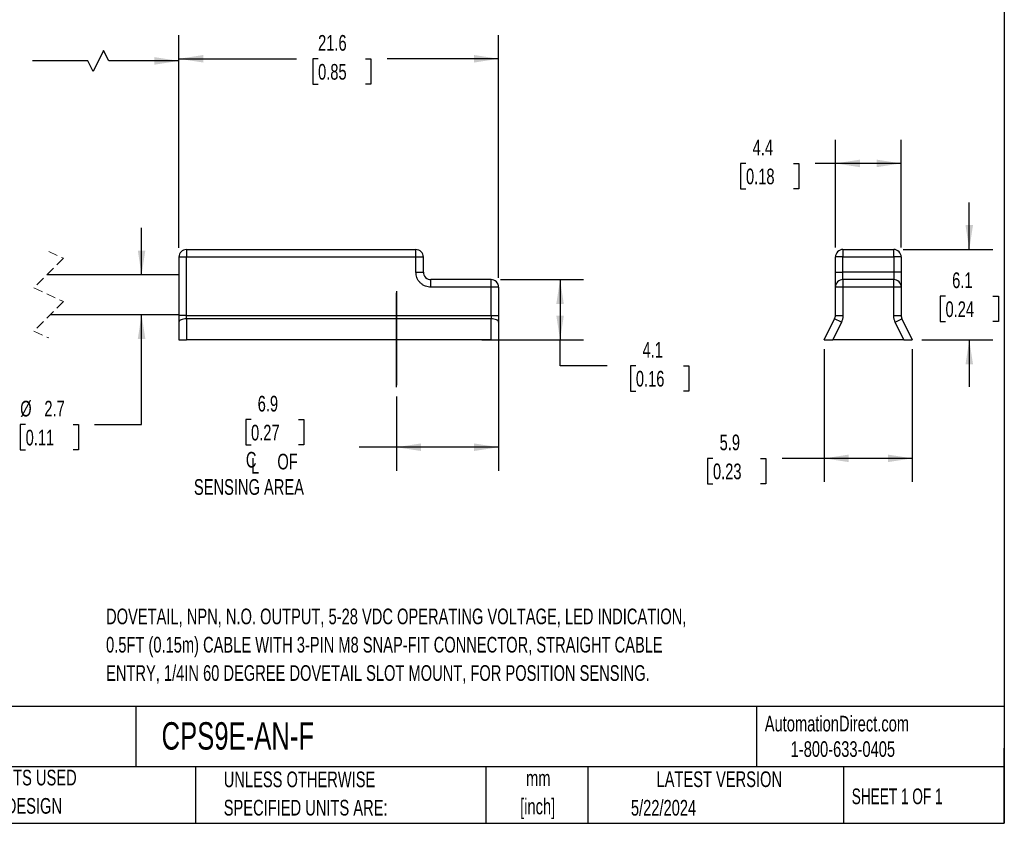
# Model space of a CAD drawing. Header units: millimetres. Extents: x 3 to 137, y 3 to 105.
# Tile 2 of 3: x 70 to 137, y 3 to 57. Entities that reach past the tile are written whole.
import ezdxf

# ---------------------------------------------------------------- set-up
doc = ezdxf.new("R2010")
doc.units = ezdxf.units.MM
doc.header["$LTSCALE"] = 0.5
doc.linetypes.add('CENTERX2', pattern=[20.32, 12.7, -2.54, 2.54, -2.54])
doc.linetypes.add('HIDDEN', pattern=[1.905, 1.27, -0.635])
doc.layers.add('CENTER', color=40, linetype='CENTERX2')
doc.layers.add('DIMENSIONS', color=140, linetype='Continuous', lineweight=25)
doc.layers.add('TEXT', color=140, linetype='Continuous', lineweight=25)
doc.styles.add('SLDTEXTSTYLE0', font='TXT', dxfattribs={"width": 0.7})
doc.styles.add('SLDTEXTSTYLE1', font='TXT', dxfattribs={"width": 0.65})
doc.dimstyles.new('SLDDIMSTYLE0', dxfattribs={"dimtxt": 1.079004, "dimasz": 1.651, "dimexe": 0, "dimexo": 0.0625, "dimgap": 0.269751, "dimtad": 0, "dimtih": 1, "dimtoh": 1, "dimrnd": 1e-09, "dimzin": 12, "dimdsep": 46, "dimtxsty": 'SLDTEXTSTYLE0', "dimsah": 1, "dimcen": 0.09, "dimadec": 0, "dimazin": 3, "dimtfac": 1, "dimtofl": 0, "dimtmove": 0, "dimatfit": 3, "dimfxl": 0, "dimfrac": 2, "dimtolj": 1, "dimtzin": 12, "dimarcsym": 0})
doc.dimstyles.new('SLDDIMSTYLE1', dxfattribs={"dimtxt": 1.079004, "dimasz": 1.651, "dimexe": 0, "dimexo": 0.0625, "dimgap": 0.269751, "dimtad": 0, "dimtih": 1, "dimtoh": 1, "dimrnd": 1e-09, "dimzin": 12, "dimdsep": 46, "dimtxsty": 'SLDTEXTSTYLE0', "dimsah": 1, "dimcen": 0.09, "dimadec": 0, "dimazin": 3, "dimtfac": 1, "dimtmove": 0, "dimatfit": 0, "dimfxl": 0, "dimfrac": 2, "dimtolj": 1, "dimtzin": 12, "dimarcsym": 0})

# ---------------------------------------------------------------- blocks, each defined once
blk = doc.blocks.new('_D_2')
at = {"layer": 'DIMENSIONS'}
for p, q in [((58.533, 42.433), (58.533, 56.254)), ((80.778, 42.052), (80.778, 56.254)), ((75.694, 55.372), (74.988, 53.961)), ((76.047, 54.666), (75.694, 55.372)), ((58.533, 54.666), (65.124, 54.666)), ((74.635, 54.666), (70.879, 54.666)), ((74.988, 53.961), (74.635, 54.666)), ((80.778, 54.666), (76.047, 54.666))]:
    blk.add_line(p, q, dxfattribs=at)
for points in [[(58.533, 54.666), (60.184, 54.412), (60.184, 54.92)], [(80.778, 54.666), (79.127, 54.92), (79.127, 54.412)]]:
    blk.add_solid(points, dxfattribs=at)
at = {"layer": 'DIMENSIONS', "char_height": 1.0583, "attachment_point": 1, "style": 'SLDTEXTSTYLE0'}
for s, insert in [('.15M', (66.252, 56.031)), ('[0.5FT]', (65.365, 54.316))]:
    blk.add_mtext(s, dxfattribs=dict(at, insert=insert))
blk = doc.blocks.new('_D_3')
at = {"layer": 'DIMENSIONS'}
for p, q in [((80.778, 42.052), (80.778, 56.396)), ((102.368, 40.02), (102.368, 56.396)), ((80.778, 54.809), (88.715, 54.809)), ((90.177, 54.809), (89.814, 54.809)), ((89.814, 54.809), (89.814, 53.094)), ((93.383, 54.809), (93.745, 54.809)), ((93.745, 54.809), (93.745, 53.094)), ((102.368, 54.809), (94.845, 54.809)), ((89.814, 53.094), (90.177, 53.094)), ((93.745, 53.094), (93.383, 53.094))]:
    blk.add_line(p, q, dxfattribs=at)
for points in [[(80.778, 54.809), (82.429, 54.555), (82.429, 55.063)], [(102.368, 54.809), (100.717, 55.063), (100.717, 54.555)]]:
    blk.add_solid(points, dxfattribs=at)
at = {"layer": 'DIMENSIONS', "char_height": 1.0583, "attachment_point": 1, "style": 'SLDTEXTSTYLE0'}
for s, insert in [('21.6', (90.177, 56.415)), ('0.85', (90.177, 54.458))]:
    blk.add_mtext(s, dxfattribs=dict(at, insert=insert))
blk = doc.blocks.new('_D_4')
at = {"layer": 'DIMENSIONS'}
for p, q in [((102.495, 39.893), (108.108, 39.893)), ((106.521, 39.893), (106.521, 35.817)), ((101.238, 35.817), (108.108, 35.817)), ((106.521, 34.083), (106.521, 35.817)), ((109.696, 34.083), (106.521, 34.083)), ((111.641, 34.083), (111.279, 34.083)), ((111.279, 34.083), (111.279, 32.368)), ((114.847, 34.083), (115.21, 34.083)), ((115.21, 34.083), (115.21, 32.368)), ((111.279, 32.368), (111.641, 32.368)), ((115.21, 32.368), (114.847, 32.368))]:
    blk.add_line(p, q, dxfattribs=at)
for points in [[(106.521, 39.893), (106.267, 38.242), (106.775, 38.242)], [(106.521, 35.817), (106.775, 37.468), (106.267, 37.468)]]:
    blk.add_solid(points, dxfattribs=at)
at = {"layer": 'DIMENSIONS', "char_height": 1.0583, "attachment_point": 1, "style": 'SLDTEXTSTYLE0'}
for s, insert in [('4.1', (112.09, 35.689)), ('0.16', (111.641, 33.732))]:
    blk.add_mtext(s, dxfattribs=dict(at, insert=insert))
blk = doc.blocks.new('_D_5')
at = {"layer": 'DIMENSIONS'}
for p, q in [((78.256, 40.21), (78.256, 43.385)), ((78.256, 30.105), (78.256, 37.543)), ((70.425, 30.105), (70.063, 30.105)), ((70.063, 30.105), (70.063, 28.391)), ((73.632, 30.105), (73.994, 30.105)), ((73.994, 30.105), (73.994, 28.391)), ((75.081, 30.105), (78.256, 30.105)), ((70.063, 28.391), (70.425, 28.391)), ((73.994, 28.391), (73.632, 28.391))]:
    blk.add_line(p, q, dxfattribs=at)
for points in [[(78.256, 40.21), (78.51, 41.861), (78.002, 41.861)], [(78.256, 37.543), (78.002, 35.892), (78.51, 35.892)]]:
    blk.add_solid(points, dxfattribs=at)
at = {"layer": 'DIMENSIONS', "char_height": 1.0583, "attachment_point": 1, "style": 'SLDTEXTSTYLE0'}
for s, insert in [('%%c', (70.059, 31.711)), ('2.7', (71.689, 31.711)), ('0.11', (70.425, 29.755))]:
    blk.add_mtext(s, dxfattribs=dict(at, insert=insert))
blk = doc.blocks.new('SW_SYMBOL_MOD_CL')
at = {"layer": 'DIMENSIONS', "color": 0, "char_height": 394, "attachment_point": 5, "style": 'SLDTEXTSTYLE0'}
for s, insert in [('C', (200, 300)), ('L', (300, 150))]:
    blk.add_mtext(s, dxfattribs=dict(at, insert=insert))
blk = doc.blocks.new('_D_6')
at = {"layer": 'DIMENSIONS'}
for p, q in [((102.368, 36.835), (102.368, 26.987)), ((95.468, 32.007), (95.468, 26.987)), ((85.649, 30.441), (85.287, 30.441)), ((85.287, 30.441), (85.287, 28.727)), ((88.855, 30.441), (89.218, 30.441)), ((89.218, 30.441), (89.218, 28.727)), ((85.287, 28.727), (85.649, 28.727)), ((89.218, 28.727), (88.855, 28.727)), ((95.468, 28.575), (92.954, 28.575)), ((102.368, 28.575), (95.468, 28.575))]:
    blk.add_line(p, q, dxfattribs=at)
for points in [[(95.468, 28.575), (97.119, 28.321), (97.119, 28.829)], [(102.368, 28.575), (100.717, 28.829), (100.717, 28.321)]]:
    blk.add_solid(points, dxfattribs=at)
at = {"layer": 'DIMENSIONS', "xscale": 0.002688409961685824, "yscale": 0.002688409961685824, "zscale": 0.002688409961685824}
blk.add_blockref('SW_SYMBOL_MOD_CL', (85.121, 26.913), dxfattribs=at)
at = {"layer": 'DIMENSIONS', "attachment_point": 1, "style": 'SLDTEXTSTYLE0'}
for s, insert, char_height in [('6.9', (86.098, 32.047), 1.0583), ('0.27', (85.649, 30.091), 1.0583), ('OF', (87.428, 28.134), 1.0583), ('SENSING AREA', (81.792, 26.419), 1.05833)]:
    blk.add_mtext(s, dxfattribs=dict(at, insert=insert, char_height=char_height))
blk = doc.blocks.new('_D_13')
at = {"layer": 'DIMENSIONS'}
for p, q in [((134.158, 41.931), (134.158, 45.106)), ((129.69, 41.931), (135.745, 41.931)), ((132.554, 38.777), (132.192, 38.777)), ((132.192, 38.777), (132.192, 37.062)), ((135.761, 38.777), (136.123, 38.777)), ((136.123, 38.777), (136.123, 37.062)), ((132.192, 37.062), (132.554, 37.062)), ((136.123, 37.062), (135.761, 37.062)), ((130.947, 35.823), (135.745, 35.823)), ((134.158, 35.823), (134.158, 32.648))]:
    blk.add_line(p, q, dxfattribs=at)
for points in [[(134.158, 41.931), (134.412, 43.582), (133.904, 43.582)], [(134.158, 35.823), (133.904, 34.172), (134.412, 34.172)]]:
    blk.add_solid(points, dxfattribs=at)
at = {"layer": 'DIMENSIONS', "char_height": 1.0583, "attachment_point": 1, "style": 'SLDTEXTSTYLE0'}
for s, insert in [('6.1', (133.003, 40.383)), ('0.24', (132.554, 38.426))]:
    blk.add_mtext(s, dxfattribs=dict(at, insert=insert))
blk = doc.blocks.new('_D_14')
at = {"layer": 'DIMENSIONS'}
for p, q in [((125.118, 42.058), (125.118, 49.331)), ((129.563, 42.058), (129.563, 49.331)), ((119.078, 47.743), (118.716, 47.743)), ((118.716, 47.743), (118.716, 46.028)), ((122.285, 47.743), (122.647, 47.743)), ((122.647, 47.743), (122.647, 46.028)), ((125.118, 47.743), (123.747, 47.743)), ((129.563, 47.743), (125.118, 47.743)), ((118.716, 46.028), (119.078, 46.028)), ((122.647, 46.028), (122.285, 46.028))]:
    blk.add_line(p, q, dxfattribs=at)
for points in [[(125.118, 47.743), (126.769, 47.489), (126.769, 47.997)], [(129.563, 47.743), (127.912, 47.997), (127.912, 47.489)]]:
    blk.add_solid(points, dxfattribs=at)
at = {"layer": 'DIMENSIONS', "char_height": 1.0583, "attachment_point": 1, "style": 'SLDTEXTSTYLE0'}
for s, insert in [('4.4', (119.527, 49.349)), ('0.18', (119.078, 47.393))]:
    blk.add_mtext(s, dxfattribs=dict(at, insert=insert))
blk = doc.blocks.new('_D_15')
at = {"layer": 'DIMENSIONS'}
for p, q in [((124.369, 35.188), (124.369, 26.235)), ((130.312, 35.188), (130.312, 26.235)), ((116.848, 27.823), (116.485, 27.823)), ((116.485, 27.823), (116.485, 26.108)), ((120.054, 27.823), (120.416, 27.823)), ((120.416, 27.823), (120.416, 26.108)), ((124.369, 27.823), (121.516, 27.823)), ((130.312, 27.823), (124.369, 27.823)), ((116.485, 26.108), (116.848, 26.108)), ((120.416, 26.108), (120.054, 26.108))]:
    blk.add_line(p, q, dxfattribs=at)
for points in [[(124.369, 27.823), (126.02, 27.569), (126.02, 28.077)], [(130.312, 27.823), (128.661, 28.077), (128.661, 27.569)]]:
    blk.add_solid(points, dxfattribs=at)
at = {"layer": 'DIMENSIONS', "char_height": 1.0583, "attachment_point": 1, "style": 'SLDTEXTSTYLE0'}
for s, insert in [('5.9', (117.297, 29.428)), ('0.23', (116.848, 27.472))]:
    blk.add_mtext(s, dxfattribs=dict(at, insert=insert))

msp = doc.modelspace()

# ---------------------------------------------------------------- linework, layer by layer
for p, q in [((81.286, 41.925), (81.286, 41.417)), ((81.286, 41.925), (96.78, 41.925)), ((96.78, 41.417), (96.78, 41.925)), ((125.626, 41.931), (129.055, 41.931)), ((125.626, 41.931), (125.626, 41.423)), ((129.055, 41.423), (129.055, 41.931)), ((81.286, 41.417), (80.778, 41.417)), ((80.778, 41.417), (80.778, 37.47)), ((81.286, 37.47), (81.286, 41.417)), ((96.78, 41.417), (81.286, 41.417)), ((96.78, 40.401), (96.78, 41.417)), ((97.288, 41.417), (96.78, 41.417)), ((97.288, 40.401), (97.288, 41.417)), ((125.626, 41.423), (125.118, 41.423)), ((125.118, 40.407), (125.118, 41.423)), ((125.626, 40.407), (125.626, 41.423)), ((125.626, 41.423), (129.055, 41.423)), ((129.055, 41.423), (129.055, 40.407)), ((129.563, 41.423), (129.055, 41.423)), ((129.563, 41.423), (129.563, 40.407)), ((80.778, 40.21), (71.862, 40.21)), ((96.78, 40.401), (97.288, 40.401)), ((125.118, 40.407), (125.626, 40.407)), ((125.626, 39.899), (125.626, 40.407)), ((129.055, 40.407), (125.626, 40.407)), ((129.055, 40.407), (129.055, 39.899)), ((129.563, 40.407), (129.055, 40.407)), ((97.796, 39.385), (97.796, 39.893)), ((101.86, 39.893), (97.796, 39.893)), ((101.86, 39.385), (97.796, 39.385)), ((101.86, 39.385), (101.86, 39.893)), ((101.86, 37.47), (101.86, 39.385)), ((102.368, 39.385), (101.86, 39.385)), ((102.368, 39.385), (102.368, 37.47)), ((125.118, 37.476), (125.118, 39.391)), ((125.626, 39.391), (125.118, 39.391)), ((125.626, 39.899), (125.626, 39.391)), ((129.055, 39.899), (125.626, 39.899)), ((129.055, 39.391), (125.626, 39.391)), ((125.626, 39.391), (125.626, 37.476)), ((129.055, 39.391), (129.055, 39.899)), ((129.055, 37.476), (129.055, 39.391)), ((129.563, 39.391), (129.055, 39.391)), ((129.563, 39.391), (129.563, 37.476)), ((72.116, 37.543), (80.778, 37.543)), ((81.286, 37.47), (80.778, 37.47)), ((80.778, 37.47), (80.778, 37.025)), ((81.286, 37.247), (81.286, 37.47)), ((81.286, 37.47), (101.86, 37.47)), ((81.286, 37.247), (81.286, 35.817)), ((101.86, 37.247), (81.286, 37.247)), ((101.86, 37.47), (101.86, 37.247)), ((101.86, 37.47), (102.368, 37.47)), ((101.86, 35.817), (101.86, 37.247)), ((102.368, 37.47), (102.368, 37.025)), ((124.369, 35.823), (125.067, 37.254)), ((125.523, 37.031), (125.067, 37.254)), ((125.118, 37.476), (125.626, 37.476)), ((129.055, 37.476), (129.563, 37.476)), ((129.158, 37.031), (129.614, 37.254)), ((129.614, 37.254), (130.312, 35.823)), ((80.778, 37.025), (80.778, 35.817)), ((102.368, 37.025), (102.368, 35.817)), ((125.523, 37.031), (124.934, 35.823)), ((129.747, 35.823), (129.158, 37.031)), ((80.778, 35.817), (81.286, 35.817)), ((101.86, 35.817), (81.286, 35.817)), ((101.86, 35.817), (102.368, 35.817)), ((124.369, 35.823), (124.934, 35.823)), ((129.747, 35.823), (124.934, 35.823)), ((129.747, 35.823), (130.312, 35.823))]:
    msp.add_line(p, q)
at = {"color": 7, "linetype": 'HIDDEN', "lineweight": 18}
for p, q in [((72.989, 41.337), (70.989, 39.337)), ((71.989, 41.798), (72.989, 41.337)), ((70.989, 39.337), (72.989, 38.416)), ((72.989, 38.416), (70.989, 36.416)), ((70.989, 36.416), (71.989, 35.956))]:
    msp.add_line(p, q, dxfattribs=at)
at = {"flags": 128}
for points in [[(81.286, 37.247), (81.187, 37.243), (81.092, 37.23), (81.004, 37.21), (80.927, 37.182), (80.864, 37.148), (80.817, 37.11), (80.788, 37.068), (80.778, 37.025)], [(102.368, 37.025), (102.359, 37.068), (102.33, 37.11), (102.283, 37.148), (102.22, 37.182), (102.143, 37.21), (102.055, 37.23), (101.959, 37.243), (101.86, 37.247)]]:
    msp.add_lwpolyline(points, dxfattribs=at)
for centre, start, end in [((81.286, 41.417), 90.00078, 179.99888), ((96.78, 41.417), 359.99968, 90.00066), ((125.626, 41.423), 90, 180), ((129.055, 41.423), 0, 90), ((97.796, 40.401), 179.99968, 270.00066), ((101.86, 39.385), 359.99968, 90.00065), ((125.626, 39.391), 90, 180), ((129.055, 39.391), 0, 90), ((124.61, 37.476), 334, 0), ((130.071, 37.476), 180, 206)]:
    msp.add_arc(centre, 0.508, start, end)
for points, knots in [([(97.796, 39.385), (97.669, 39.398), (97.471, 39.42), (97.235, 39.546), (97.073, 39.677), (96.942, 39.839), (96.815, 40.076), (96.794, 40.273), (96.78, 40.401)], [0, 0, 0, 0, 0.239446, 0.369553, 0.5, 0.63011, 0.760557, 1, 1, 1, 1]), ([(125.118, 39.391), (125.118, 39.392), (125.118, 39.394), (125.118, 39.407), (125.118, 39.43), (125.118, 39.473), (125.118, 39.551), (125.118, 39.684), (125.118, 39.845), (125.118, 40.026), (125.118, 40.215), (125.118, 40.343), (125.118, 40.407)], [0, 0, 0, 0, 0.06026, 0.120022, 0.179825, 0.240208, 0.370001, 0.50013, 0.629924, 0.760053, 0.879945, 1, 1, 1, 1]), ([(129.563, 40.407), (129.563, 40.375), (129.563, 40.311), (129.563, 40.216), (129.563, 40.123), (129.563, 39.998), (129.563, 39.845), (129.563, 39.684), (129.563, 39.551), (129.563, 39.459), (129.563, 39.401), (129.563, 39.394), (129.563, 39.391)], [0, 0, 0, 0, 0.06026, 0.120022, 0.1798253, 0.2402079, 0.3700011, 0.5001304, 0.6299237, 0.7600532, 0.8799446, 1, 1, 1, 1]), ([(125.626, 37.476), (125.625, 37.445), (125.624, 37.384), (125.611, 37.292), (125.59, 37.203), (125.562, 37.115), (125.536, 37.059), (125.523, 37.031)], [0, 0, 0, 0, 0.201675, 0.40084, 0.59916, 0.798325, 1, 1, 1, 1]), ([(129.158, 37.031), (129.145, 37.059), (129.119, 37.115), (129.091, 37.203), (129.07, 37.292), (129.057, 37.384), (129.056, 37.445), (129.055, 37.476)], [0, 0, 0, 0, 0.201675, 0.40084, 0.59916, 0.798325, 1, 1, 1, 1])]:
    msp.add_open_spline(points, degree=3, knots=knots)
at = {"layer": 'CENTER'}
for p, q in [((95.468, 39.119), (95.468, 32.642)), ((95.468, 32.642), (95.468, 39.119))]:
    msp.add_line(p, q, dxfattribs=at)
at = {"layer": 'TEXT'}
for p, q in [((136.525, 104.775), (136.525, 3.175)), ((136.525, 11.063), (3.175, 11.063)), ((77.879, 11.063), (77.879, 6.985)), ((119.788, 11.063), (119.788, 6.985)), ((136.525, 3.175), (136.525, 8.255)), ((136.525, 6.985), (3.175, 6.985)), ((81.89, 6.985), (81.89, 3.175)), ((101.512, 6.985), (101.512, 3.175)), ((108.406, 6.985), (108.406, 3.175)), ((125.674, 6.985), (125.674, 3.175)), ((3.175, 3.175), (136.525, 3.175))]:
    msp.add_line(p, q, dxfattribs=at)

# ---------------------------------------------------------------- texts
for s, insert, char_height, attachment_point, style in [('DOVETAIL, NPN, N.O. OUTPUT, 5-28 VDC OPERATING VOLTAGE, LED INDICATION,', (75.858, 17.677), 1.05833, 1, 'SLDTEXTSTYLE0'), ('0.5FT (0.15m) CABLE WITH 3-PIN M8 SNAP-FIT CONNECTOR, STRAIGHT CABLE', (75.858, 15.766), 1.05833, 1, 'SLDTEXTSTYLE0'), ('ENTRY, 1/4IN 60 DEGREE DOVETAIL SLOT MOUNT, FOR POSITION SENSING.', (75.858, 13.854), 1.05833, 1, 'SLDTEXTSTYLE0'), ('CPS9E-AN-F', (79.604, 10.004), 1.8521, 1, 'SLDTEXTSTYLE0'), ('AutomationDirect.com', (120.347, 10.438), 1.05833, 1, 'SLDTEXTSTYLE0'), ('1-800-633-0405', (122.096, 8.719), 1.05833, 1, 'SLDTEXTSTYLE0'), ('METRIC UNITS USED', (63.802, 6.793), 1.05833, 1, 'SLDTEXTSTYLE0'), ('UNLESS OTHERWISE', (83.804, 6.671), 1.05833, 1, 'SLDTEXTSTYLE0'), ('LATEST VERSION', (117.276, 6.682), 1.05833, 2, 'SLDTEXTSTYLE0'), ('mm', (105.049, 6.751), 1.0583, 2, 'SLDTEXTSTYLE0'), ('SHEET 1 OF 1', (126.221, 5.526), 1.05833, 1, 'SLDTEXTSTYLE1'), ('FOR PART DESIGN', (63.802, 4.882), 1.05833, 1, 'SLDTEXTSTYLE0'), ('SPECIFIED UNITS ARE:', (83.804, 4.76), 1.05833, 1, 'SLDTEXTSTYLE0'), ('[inch]', (105.008, 4.84), 1.0583, 2, 'SLDTEXTSTYLE0'), ('5/22/2024', (111.306, 4.753), 1.0583, 1, 'SLDTEXTSTYLE0')]:
    msp.add_mtext(s, dxfattribs=dict(at, insert=insert, char_height=char_height, attachment_point=attachment_point, style=style))

# ---------------------------------------------------------------- dimensions: what is measured, and where the dimension line sits
at = {"layer": 'DIMENSIONS'}
for base, p1, p2, text, picture, middle in [((80.778, 54.666), (58.533, 41.798), (80.778, 41.417), '.15M\\P[0.5FT]', '_D_2', (68.001, 54.666)), ((95.468, 28.575), (102.368, 37.47), (95.468, 32.642), '<>\\P{\\fGDT;q} OF\\PSENSING AREA', '_D_6', (87.252, 28.575))]:
    dim = msp.add_linear_dim(base=base, p1=p1, p2=p2, text=text, dimstyle='SLDDIMSTYLE0', dxfattribs=at)
    dim.commit()
    dim.dimension.update_dxf_attribs({"geometry": picture, "text_midpoint": middle, "dimtype": 160})
for base, p1, p2, picture, middle in [((102.368, 54.809), (80.778, 41.417), (102.368, 39.385), '_D_3', (91.78, 54.809)), ((125.118039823, 47.743223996), (129.563039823, 41.422981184), (125.118039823, 41.422981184), '_D_14', (120.681483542, 47.743223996)), ((124.369, 27.823), (130.312, 35.823), (124.369, 35.823), '_D_15', (118.451, 27.823))]:
    dim = msp.add_linear_dim(base=base, p1=p1, p2=p2, dimstyle='SLDDIMSTYLE0', dxfattribs=at)
    dim.commit()
    dim.dimension.update_dxf_attribs({"geometry": picture, "text_midpoint": middle, "dimtype": 160})
for base, p1, p2, dimstyle, picture, middle in [((134.158, 35.823), (129.055, 41.931), (130.312, 35.823), 'SLDDIMSTYLE1', '_D_13', (134.158, 38.777)), ((106.521, 35.817), (101.86, 39.893), (100.603, 35.817), 'SLDDIMSTYLE0', '_D_4', (106.521, 34.083))]:
    dim = msp.add_linear_dim(base=base, p1=p1, p2=p2, angle=90, dimstyle=dimstyle, dxfattribs=at)
    dim.commit()
    dim.dimension.update_dxf_attribs({"geometry": picture, "text_midpoint": middle, "dimtype": 160})
dim = msp.add_linear_dim(base=(78.256, 40.21), p1=(80.778, 37.543), p2=(80.778, 40.21), angle=90, text='%%c<>', dimstyle='SLDDIMSTYLE1', dxfattribs=at)
dim.commit()
dim.dimension.update_dxf_attribs({"geometry": '_D_5', "text_midpoint": (78.256, 30.105), "dimtype": 160})

doc.saveas('drawing.dxf')
